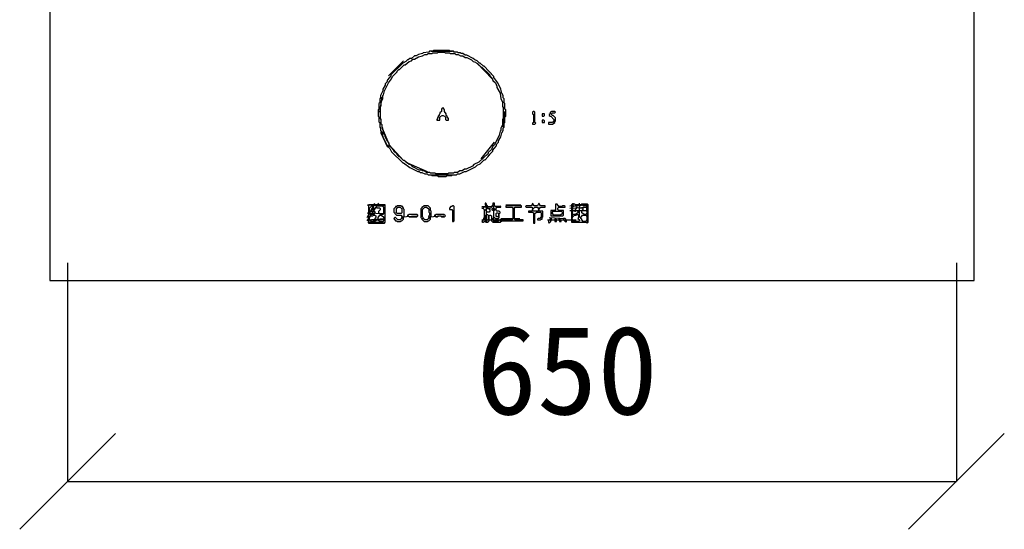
# Model space of a CAD drawing. Header units: millimetres. Extents: x -171 to 29168, y -21389 to 9617.
# Tile 7 of 60: x 2665 to 3385, y -21389 to -21016. Entities that reach past the tile are written whole.
import ezdxf

# ---------------------------------------------------------------- set-up
doc = ezdxf.new("R2010")
doc.units = ezdxf.units.MM
for name, color, linetype in [('CALIBRATION_DIM', 1, 'Continuous'), ('REFERENCE_FRAME', 3, 'Continuous'), ('TRACE_CONTOUR_FINE', 8, 'Continuous'), ('TRACE_CONTOUR_MAJOR', 7, 'Continuous'), ('TRACE_DARK_PIXELS', 250, 'Continuous'), ('TRACE_STRAIGHT_LINES', 4, 'Continuous')]:
    doc.layers.add(name, color=color, linetype=linetype)
doc.styles.add('CHINESE', font='simhei.ttf')

msp = doc.modelspace()

# ---------------------------------------------------------------- linework, layer by layer
at = {"layer": 'CALIBRATION_DIM'}
for p, q in [((2700, -21193.94), (2700, -21353.94)), ((3350, -21193.94), (3350, -21353.94)), ((2665, -21388.94), (2735, -21318.94)), ((3315, -21388.94), (3385, -21318.94)), ((2700, -21353.94), (3350, -21353.94))]:
    msp.add_line(p, q, dxfattribs=at)
at = {"layer": 'REFERENCE_FRAME'}
msp.add_lwpolyline([(2687, -21206.94), (3363, -21206.94), (3363, -20680.41), (2687, -20680.41)], close=True, dxfattribs=at)
at = {"layer": 'TRACE_CONTOUR_FINE'}
for points in [[(3047.01, -21085.03), (3047.01, -21086.77), (3048.17, -21086.77), (3048.75, -21086.19), (3048.75, -21085.03)], [(3047.01, -21089.67), (3047.01, -21091.4), (3048.75, -21091.4), (3048.75, -21090.24), (3048.17, -21089.67)], [(3010.52, -21154.55), (3011.1, -21153.97), (3011.68, -21153.97), (3012.25, -21154.55), (3012.25, -21155.13), (3011.68, -21155.71), (3011.1, -21155.71), (3010.52, -21155.13)], [(3013.99, -21157.45), (3014.57, -21157.45), (3015.15, -21158.03), (3015.15, -21159.76), (3014.57, -21160.34), (3013.99, -21160.34), (3013.41, -21159.76), (3013.41, -21158.03)], [(3053.97, -21161.5), (3053.39, -21161.5), (3051.65, -21163.24), (3051.65, -21164.4), (3052.23, -21164.98), (3053.39, -21163.82), (3053.39, -21163.24), (3053.97, -21162.66)], [(3056.28, -21162.08), (3056.28, -21163.82), (3057.44, -21163.82), (3057.44, -21162.66), (3056.86, -21162.08)], [(3059.76, -21161.5), (3059.18, -21162.08), (3059.18, -21162.66), (3059.76, -21163.24), (3059.76, -21163.82), (3060.92, -21163.82), (3060.92, -21163.24)], [(3062.66, -21161.5), (3062.66, -21162.66), (3064.39, -21164.4), (3064.97, -21163.82), (3064.97, -21163.24), (3064.39, -21162.66), (3064.39, -21162.08), (3063.81, -21161.5)]]:
    msp.add_lwpolyline(points, close=True, dxfattribs=at)
at = {"layer": 'TRACE_CONTOUR_MAJOR'}
for points in [[(2967.65, -21038.68), (2967.07, -21039.26), (2964.75, -21039.26), (2964.17, -21039.84), (2960.12, -21040.42), (2959.54, -21041), (2956.64, -21041.58), (2954.9, -21042.74), (2953.74, -21042.74), (2951.43, -21044.48), (2950.27, -21044.48), (2949.11, -21045.64), (2948.53, -21045.64), (2947.37, -21046.8), (2945.05, -21047.95), (2936.36, -21056.64), (2936.36, -21057.22), (2934.05, -21060.12), (2933.47, -21061.86), (2932.31, -21063.02), (2932.31, -21064.18), (2930.57, -21067.07), (2930.57, -21068.23), (2928.83, -21071.71), (2928.83, -21073.44), (2928.25, -21074.02), (2928.25, -21076.92), (2927.67, -21077.5), (2927.67, -21081.55), (2927.09, -21082.13), (2927.09, -21086.77), (2927.67, -21087.35), (2927.67, -21090.82), (2928.25, -21091.4), (2928.25, -21094.88), (2928.83, -21095.46), (2928.83, -21097.2), (2929.99, -21098.93), (2930.57, -21101.83), (2933.47, -21107.62), (2934.63, -21108.78), (2934.63, -21109.36), (2935.78, -21110.52), (2936.94, -21112.84), (2945.05, -21120.95), (2945.63, -21120.95), (2950.27, -21124.42), (2956.06, -21127.32), (2957.22, -21127.32), (2957.8, -21127.9), (2958.96, -21127.9), (2961.27, -21129.06), (2963.01, -21129.06), (2963.59, -21129.64), (2965.91, -21129.64), (2966.49, -21130.22), (2970.54, -21130.22), (2971.12, -21130.8), (2976.92, -21130.8), (2977.5, -21130.22), (2980.97, -21130.22), (2981.55, -21129.64), (2984.45, -21129.64), (2985.03, -21129.06), (2986.76, -21129.06), (2990.24, -21127.32), (2991.4, -21127.32), (2998.35, -21123.85), (2999.51, -21122.69), (3001.83, -21121.53), (3004.72, -21118.63), (3005.3, -21118.63), (3007.62, -21116.31), (3008.2, -21115.16), (3008.78, -21115.16), (3008.78, -21114.58), (3011.1, -21112.26), (3011.1, -21111.68), (3013.41, -21108.78), (3013.99, -21107.04), (3015.15, -21105.89), (3015.15, -21104.73), (3016.89, -21101.83), (3017.47, -21098.93), (3018.63, -21097.2), (3018.63, -21095.46), (3019.21, -21094.88), (3019.21, -21091.98), (3019.79, -21091.4), (3019.79, -21087.35), (3020.37, -21086.77), (3020.37, -21082.13), (3019.79, -21081.55), (3019.79, -21077.5), (3019.21, -21076.92), (3019.21, -21074.02), (3018.63, -21073.44), (3018.63, -21071.71), (3017.47, -21069.97), (3016.89, -21067.07), (3014.57, -21062.44), (3011.68, -21058.38), (3011.68, -21057.8), (3004.72, -21050.27), (3004.14, -21050.27), (3001.83, -21047.95), (3001.25, -21047.95), (2999.51, -21046.22), (2997.77, -21045.64), (2996.61, -21044.48), (2991.98, -21042.16), (2990.82, -21042.16), (2989.08, -21041), (2987.92, -21041), (2987.34, -21040.42), (2985.61, -21040.42), (2985.03, -21039.84), (2982.71, -21039.84), (2982.13, -21039.26), (2979.81, -21039.26), (2979.23, -21038.68)], [(2971.12, -21039.84), (2975.76, -21039.84), (2976.34, -21040.42), (2979.23, -21040.42), (2979.81, -21041), (2983.29, -21041), (2983.87, -21041.58), (2985.61, -21041.58), (2987.34, -21042.74), (2989.08, -21042.74), (2990.82, -21043.9), (2991.98, -21043.9), (2995.45, -21045.64), (2996.61, -21046.8), (2998.35, -21047.37), (3002.41, -21050.85), (3002.99, -21050.85), (3008.78, -21056.64), (3008.78, -21057.22), (3010.52, -21058.96), (3011.1, -21060.7), (3012.83, -21062.44), (3013.99, -21064.75), (3013.99, -21065.91), (3016.31, -21069.97), (3016.89, -21074.02), (3018.05, -21076.34), (3018.05, -21079.82), (3018.63, -21080.4), (3018.63, -21088.51), (3018.05, -21089.09), (3018.05, -21093.14), (3016.89, -21095.46), (3016.89, -21097.2), (3016.31, -21097.78), (3015.73, -21100.67), (3012.25, -21107.62), (3011.1, -21108.78), (3009.94, -21111.1), (3007.62, -21113.42), (3007.62, -21114), (3000.67, -21120.37), (2997.19, -21122.11), (2996.03, -21123.27), (2991.4, -21125.58), (2990.24, -21125.58), (2988.5, -21126.74), (2986.76, -21126.74), (2985.03, -21127.9), (2982.71, -21127.9), (2982.13, -21128.48), (2978.65, -21128.48), (2978.07, -21129.06), (2969.39, -21129.06), (2968.81, -21128.48), (2965.33, -21128.48), (2964.75, -21127.9), (2962.43, -21127.9), (2960.7, -21126.74), (2959.54, -21126.74), (2958.96, -21126.16), (2957.22, -21126.16), (2952.58, -21123.85), (2951.43, -21122.69), (2949.69, -21122.11), (2946.21, -21119.21), (2945.63, -21119.21), (2942.74, -21116.31), (2942.16, -21116.31), (2941, -21115.16), (2941, -21114.58), (2938.68, -21112.26), (2938.68, -21111.68), (2935.2, -21107.62), (2935.2, -21106.47), (2934.05, -21105.31), (2932.31, -21101.83), (2932.31, -21100.67), (2931.15, -21098.93), (2931.15, -21097.2), (2930.57, -21096.62), (2930.57, -21095.46), (2929.99, -21094.88), (2929.99, -21093.14), (2929.41, -21092.56), (2929.41, -21089.09), (2928.83, -21088.51), (2928.83, -21079.82), (2929.41, -21079.24), (2929.41, -21076.34), (2930.57, -21074.02), (2930.57, -21071.71), (2931.15, -21071.13), (2931.73, -21068.23), (2934.63, -21062.44), (2936.94, -21059.54), (2937.52, -21057.8), (2941, -21054.33), (2941, -21053.75), (2942.16, -21052.59), (2942.74, -21052.59), (2946.21, -21049.11), (2946.79, -21049.11), (2949.69, -21046.8), (2951.43, -21046.22), (2952.58, -21045.06), (2953.74, -21045.06), (2956.64, -21043.32), (2959.54, -21042.74), (2961.27, -21041.58), (2963.01, -21041.58), (2963.59, -21041), (2966.49, -21041), (2967.07, -21040.42), (2970.54, -21040.42)], [(2974.02, -21080.98), (2973.44, -21081.55), (2973.44, -21083.29), (2972.28, -21084.45), (2972.28, -21085.03), (2971.7, -21085.61), (2971.7, -21086.19), (2971.12, -21086.77), (2971.12, -21087.35), (2970.54, -21087.93), (2970.54, -21088.51), (2969.96, -21089.09), (2969.96, -21089.67), (2972.28, -21089.67), (2972.28, -21087.35), (2974.02, -21086.19), (2974.6, -21086.19), (2976.34, -21087.35), (2976.34, -21089.09), (2976.92, -21089.67), (2978.65, -21089.67), (2978.65, -21088.51), (2977.5, -21087.35), (2977.5, -21086.77), (2976.92, -21086.19), (2976.92, -21085.03), (2975.76, -21083.29), (2975.76, -21082.13), (2975.18, -21081.55), (2975.18, -21080.98)], [(3040.64, -21083.29), (3040.06, -21083.87), (3040.06, -21085.03), (3040.64, -21085.61), (3040.64, -21091.4), (3040.06, -21091.98), (3040.06, -21092.56), (3041.8, -21092.56), (3042.38, -21091.98), (3041.8, -21091.4), (3041.8, -21083.87), (3041.22, -21083.29)], [(3056.28, -21083.29), (3053.97, -21083.29), (3053.39, -21083.87), (3052.81, -21083.87), (3052.81, -21085.03), (3052.23, -21085.61), (3052.23, -21086.19), (3052.81, -21086.77), (3053.39, -21086.77), (3055.7, -21089.09), (3055.7, -21090.24), (3054.55, -21091.4), (3051.65, -21091.4), (3051.65, -21092.56), (3054.55, -21092.56), (3056.28, -21091.4), (3056.28, -21090.82), (3056.86, -21090.24), (3056.86, -21087.93), (3055.12, -21086.19), (3054.55, -21086.19), (3053.97, -21085.61), (3053.97, -21085.03), (3054.55, -21084.45), (3056.28, -21084.45), (3056.86, -21083.87)], [(2920.14, -21151.65), (2920.14, -21164.98), (2931.73, -21164.98), (2932.31, -21164.4), (2932.31, -21151.65)], [(2923.04, -21152.23), (2923.62, -21152.81), (2923.62, -21154.55), (2921.88, -21156.29), (2921.3, -21156.29), (2920.72, -21155.71), (2920.72, -21153.97), (2922.46, -21152.23)], [(2926.52, -21152.23), (2929.99, -21152.23), (2931.15, -21153.39), (2931.15, -21158.03), (2930.57, -21158.6), (2928.83, -21158.6), (2927.67, -21157.45), (2927.67, -21156.29), (2928.83, -21155.13), (2928.83, -21154.55), (2928.25, -21153.97), (2926.52, -21153.97), (2925.94, -21153.39), (2925.94, -21152.81)], [(2941, -21152.23), (2940.42, -21152.81), (2939.84, -21152.81), (2939.84, -21153.39), (2938.68, -21154.55), (2938.68, -21156.87), (2939.26, -21157.45), (2939.26, -21158.03), (2940.42, -21159.18), (2943.89, -21159.18), (2944.47, -21159.76), (2944.47, -21161.5), (2943.32, -21162.66), (2941.58, -21162.66), (2939.84, -21160.92), (2939.26, -21160.92), (2938.68, -21161.5), (2939.84, -21163.24), (2940.42, -21163.24), (2941, -21163.82), (2943.32, -21163.82), (2943.89, -21163.24), (2944.47, -21163.24), (2945.63, -21162.08), (2945.63, -21160.92), (2946.21, -21160.34), (2946.21, -21155.13), (2945.63, -21154.55), (2945.63, -21153.97), (2945.05, -21153.39), (2945.05, -21152.81), (2944.47, -21152.81), (2943.89, -21152.23)], [(2941.58, -21153.39), (2943.32, -21153.39), (2944.47, -21154.55), (2944.47, -21157.45), (2943.89, -21158.03), (2941, -21158.03), (2940.42, -21157.45), (2940.42, -21154.55)], [(2960.7, -21152.23), (2959.54, -21153.39), (2958.96, -21153.39), (2958.96, -21153.97), (2958.38, -21154.55), (2958.38, -21160.92), (2958.96, -21161.5), (2958.96, -21162.08), (2960.7, -21163.82), (2963.01, -21163.82), (2963.59, -21163.24), (2964.17, -21163.24), (2965.33, -21162.08), (2965.33, -21160.34), (2965.91, -21159.76), (2965.91, -21156.29), (2965.33, -21155.71), (2965.33, -21153.97), (2963.59, -21152.23)], [(2961.27, -21153.39), (2962.43, -21153.39), (2964.17, -21154.55), (2964.17, -21156.87), (2964.75, -21157.45), (2964.75, -21159.18), (2964.17, -21159.76), (2964.17, -21161.5), (2963.01, -21162.66), (2961.27, -21162.66), (2960.12, -21161.5), (2960.12, -21160.92), (2959.54, -21160.34), (2959.54, -21155.13)], [(2981.55, -21152.23), (2980.97, -21152.81), (2980.39, -21152.81), (2979.23, -21153.97), (2979.23, -21155.13), (2980.97, -21155.13), (2981.55, -21155.71), (2981.55, -21163.82), (2982.13, -21163.82), (2982.71, -21163.24), (2982.71, -21152.81), (2982.13, -21152.23)], [(3005.3, -21150.49), (3005.3, -21151.65), (3005.88, -21152.23), (3005.88, -21152.81), (3005.3, -21153.39), (3004.14, -21153.39), (3003.57, -21153.97), (3002.99, -21153.97), (3003.57, -21153.97), (3004.72, -21155.13), (3004.72, -21160.92), (3004.14, -21161.5), (3004.14, -21162.08), (3002.99, -21163.82), (3003.57, -21164.4), (3004.14, -21164.4), (3004.72, -21163.82), (3005.3, -21163.82), (3005.88, -21164.4), (3007.62, -21164.4), (3007.62, -21163.82), (3008.2, -21163.24), (3008.2, -21159.76), (3008.78, -21159.18), (3009.36, -21159.18), (3009.94, -21159.76), (3009.94, -21163.24), (3011.1, -21164.4), (3016.31, -21164.4), (3017.47, -21163.24), (3017.47, -21162.66), (3016.31, -21162.66), (3014.57, -21163.82), (3012.83, -21163.82), (3011.1, -21162.66), (3011.1, -21161.5), (3011.68, -21160.92), (3012.25, -21160.92), (3012.83, -21161.5), (3015.15, -21161.5), (3015.73, -21160.92), (3015.73, -21158.03), (3016.31, -21157.45), (3016.31, -21156.87), (3015.73, -21156.29), (3013.99, -21156.29), (3013.41, -21155.71), (3013.41, -21153.97), (3013.99, -21153.39), (3016.89, -21153.39), (3016.89, -21152.81), (3012.83, -21152.81), (3012.25, -21152.23), (3012.25, -21150.49), (3011.1, -21150.49), (3011.1, -21151.65), (3010.52, -21152.23), (3010.52, -21152.81), (3009.36, -21153.97), (3007.62, -21153.97), (3007.04, -21153.39), (3007.04, -21152.23), (3006.46, -21151.65), (3006.46, -21151.07), (3005.88, -21150.49)], [(3020.37, -21152.23), (3020.37, -21153.39), (3025, -21153.39), (3025.58, -21153.97), (3025.58, -21162.08), (3025, -21162.66), (3019.21, -21162.66), (3019.21, -21163.24), (3033.11, -21163.24), (3033.11, -21162.66), (3027.32, -21162.66), (3026.74, -21162.08), (3026.74, -21153.97), (3027.32, -21153.39), (3031.95, -21153.39), (3031.95, -21152.23)], [(3049.33, -21152.23), (3045.86, -21152.23), (3044.7, -21150.49), (3043.54, -21152.23), (3041.22, -21152.23), (3040.06, -21150.49), (3040.06, -21151.07), (3038.9, -21152.23), (3035.43, -21152.23), (3034.85, -21152.81), (3035.43, -21153.39), (3039.48, -21153.39), (3040.06, -21153.97), (3040.06, -21155.71), (3039.48, -21156.29), (3037.17, -21156.29), (3037.17, -21156.87), (3040.06, -21156.87), (3040.64, -21157.45), (3040.64, -21164.98), (3041.8, -21164.98), (3041.8, -21158.03), (3042.96, -21156.87), (3045.86, -21156.87), (3046.43, -21157.45), (3046.43, -21160.34), (3045.28, -21161.5), (3044.12, -21161.5), (3043.54, -21162.08), (3043.54, -21162.66), (3045.86, -21162.66), (3046.43, -21162.08), (3047.01, -21162.08), (3047.01, -21160.92), (3047.59, -21160.34), (3047.59, -21156.29), (3045.28, -21156.29), (3044.7, -21155.71), (3044.7, -21155.13), (3045.86, -21153.39), (3049.33, -21153.39)], [(3040.06, -21155.13), (3041.8, -21153.39), (3043.54, -21153.39), (3044.12, -21153.97), (3044.12, -21154.55), (3044.7, -21155.13), (3044.7, -21155.71), (3044.12, -21156.29), (3040.64, -21156.29), (3040.06, -21155.71)], [(3056.86, -21151.07), (3056.86, -21155.13), (3056.28, -21155.71), (3053.39, -21155.71), (3053.39, -21159.76), (3062.08, -21159.76), (3062.66, -21159.18), (3062.66, -21155.71), (3059.18, -21155.71), (3058.6, -21155.13), (3058.6, -21153.97), (3059.18, -21153.39), (3063.81, -21153.39), (3063.81, -21152.81), (3063.24, -21152.23), (3062.08, -21152.23), (3061.5, -21152.81), (3059.18, -21152.81), (3058.02, -21151.07)], [(3069.03, -21151.07), (3068.45, -21151.65), (3068.45, -21164.4), (3079.46, -21164.4), (3080.04, -21164.98), (3080.61, -21164.4), (3080.61, -21151.65), (3080.04, -21151.07), (3075.98, -21151.07), (3075.4, -21151.65), (3071.35, -21151.65), (3070.77, -21151.07)], [(3070.19, -21152.23), (3071.93, -21152.23), (3072.5, -21152.81), (3072.5, -21153.39), (3071.93, -21153.97), (3071.93, -21154.55), (3070.77, -21155.71), (3070.77, -21156.29), (3071.35, -21156.29), (3071.93, -21155.71), (3072.5, -21155.71), (3073.08, -21156.29), (3073.08, -21157.45), (3071.35, -21158.6), (3069.61, -21158.6), (3069.03, -21158.03), (3069.03, -21153.39)], [(3075.4, -21151.65), (3076.56, -21151.65), (3077.14, -21152.23), (3078.88, -21152.23), (3079.46, -21152.81), (3079.46, -21156.29), (3080.04, -21156.87), (3080.04, -21157.45), (3078.88, -21158.6), (3077.72, -21158.6), (3075.98, -21157.45), (3075.98, -21156.29), (3077.14, -21155.13), (3077.14, -21153.97), (3074.82, -21153.97), (3074.24, -21153.39), (3074.24, -21152.81)], [(2920.72, -21158.03), (2920.72, -21156.87), (2921.3, -21156.29), (2924.2, -21156.29), (2924.78, -21156.87), (2924.78, -21157.45), (2923.62, -21158.6), (2921.3, -21158.6)], [(2920.72, -21160.92), (2921.88, -21159.76), (2923.04, -21159.76), (2923.62, -21159.18), (2924.78, -21159.18), (2925.36, -21159.76), (2925.36, -21160.92), (2924.78, -21161.5), (2924.78, -21162.08), (2925.36, -21162.66), (2925.36, -21163.24), (2924.78, -21163.82), (2921.88, -21163.82), (2920.72, -21162.08)], [(2928.25, -21159.18), (2929.41, -21159.18), (2931.15, -21160.34), (2931.15, -21160.92), (2931.73, -21161.5), (2931.73, -21162.08), (2930.57, -21163.82), (2928.25, -21163.82), (2927.67, -21163.24), (2927.67, -21162.66), (2927.09, -21162.08), (2927.09, -21160.92)], [(2948.53, -21159.18), (2948.53, -21159.76), (2949.11, -21159.76), (2949.69, -21160.34), (2955.48, -21160.34), (2956.06, -21159.76), (2956.06, -21159.18), (2955.48, -21158.6), (2949.69, -21158.6), (2949.11, -21159.18)], [(2968.23, -21159.18), (2968.23, -21159.76), (2968.81, -21159.76), (2969.39, -21160.34), (2970.54, -21160.34), (2971.12, -21159.76), (2972.86, -21159.76), (2973.44, -21160.34), (2975.76, -21160.34), (2976.34, -21159.76), (2975.18, -21158.6), (2969.39, -21158.6), (2968.81, -21159.18)], [(3007.04, -21158.6), (3007.62, -21159.18), (3007.62, -21162.08), (3006.46, -21163.24), (3005.88, -21163.24), (3005.3, -21162.66), (3005.3, -21159.76), (3006.46, -21158.6)], [(3007.04, -21153.97), (3007.62, -21153.97), (3008.78, -21155.13), (3008.78, -21156.29), (3008.2, -21156.87), (3007.04, -21156.87), (3005.88, -21155.71), (3005.88, -21155.13)], [(3054.55, -21156.87), (3055.12, -21156.29), (3060.92, -21156.29), (3062.08, -21157.45), (3062.08, -21158.03), (3060.34, -21159.18), (3055.7, -21159.18), (3054.55, -21158.03)], [(3069.03, -21160.92), (3070.77, -21159.18), (3071.93, -21159.18), (3072.5, -21158.6), (3073.08, -21158.6), (3073.66, -21159.18), (3073.66, -21160.92), (3073.08, -21161.5), (3074.24, -21162.66), (3074.24, -21163.24), (3073.66, -21163.82), (3070.19, -21163.82), (3069.03, -21162.08)], [(3076.56, -21159.18), (3078.88, -21159.18), (3080.04, -21160.34), (3080.04, -21162.08), (3078.88, -21163.82), (3077.14, -21163.82), (3075.98, -21162.66), (3075.98, -21162.08), (3075.4, -21161.5), (3075.4, -21160.92)]]:
    msp.add_lwpolyline(points, close=True, dxfattribs=at)
at = {"layer": 'TRACE_DARK_PIXELS'}
for p, q in [((2965.91, -21039.26), (2981.55, -21039.26)), ((2964.17, -21129.64), (2983.29, -21129.64))]:
    msp.add_line(p, q, dxfattribs=at)
at = {"layer": 'TRACE_STRAIGHT_LINES'}
for p, q in [((2934.63, -21057.22), (2945.63, -21046.22)), ((2999.51, -21047.95), (3010.52, -21059.54)), ((2928.25, -21083.87), (2929.99, -21072.86)), ((3018.63, -21094.88), (3019.79, -21083.29)), ((2929.99, -21095.46), (2935.78, -21108.78)), ((2928.83, -21098.36), (2934.05, -21109.36)), ((2935.2, -21107.62), (2945.63, -21119.21)), ((3002.41, -21118.05), (3012.25, -21105.89)), ((2947.37, -21120.37), (2963.01, -21127.32)), ((2918.98, -21163.24), (2927.67, -21150.49)), ((2918.98, -21160.92), (2924.78, -21150.49)), ((2918.98, -21151.65), (2931.73, -21152.23)), ((3002.99, -21152.81), (3016.31, -21152.23)), ((3006.46, -21163.82), (3006.46, -21151.07)), ((3011.68, -21163.82), (3011.68, -21152.81)), ((3020.37, -21151.65), (3031.37, -21151.65)), ((3067.29, -21152.23), (3080.04, -21151.65)), ((3067.29, -21153.97), (3080.04, -21153.39)), ((3069.03, -21163.82), (3069.61, -21150.49)), ((3074.24, -21160.92), (3074.24, -21150.49)), ((3080.04, -21163.82), (3080.04, -21151.07)), ((2918.98, -21157.45), (2931.73, -21158.03)), ((2943.89, -21160.34), (2955.48, -21159.76)), ((2963.59, -21160.34), (2975.18, -21159.76)), ((3067.29, -21155.71), (3078.88, -21155.71)), ((2918.98, -21162.66), (2931.73, -21161.5)), ((2919.56, -21164.4), (2931.15, -21164.4)), ((2921.3, -21163.24), (2931.73, -21162.08)), ((3002.99, -21162.66), (3019.21, -21162.66)), ((3016.31, -21163.24), (3031.37, -21163.24)), ((3016.89, -21161.5), (3030.79, -21161.5)), ((3051.07, -21162.66), (3071.93, -21162.66)), ((3052.23, -21160.92), (3063.81, -21161.5))]:
    msp.add_line(p, q, dxfattribs=at)

# ---------------------------------------------------------------- texts
at = {"layer": 'CALIBRATION_DIM', "style": 'CHINESE'}
msp.add_text('650', height=65, dxfattribs=at).set_placement((2999, -21304.94))

doc.saveas('drawing.dxf')
